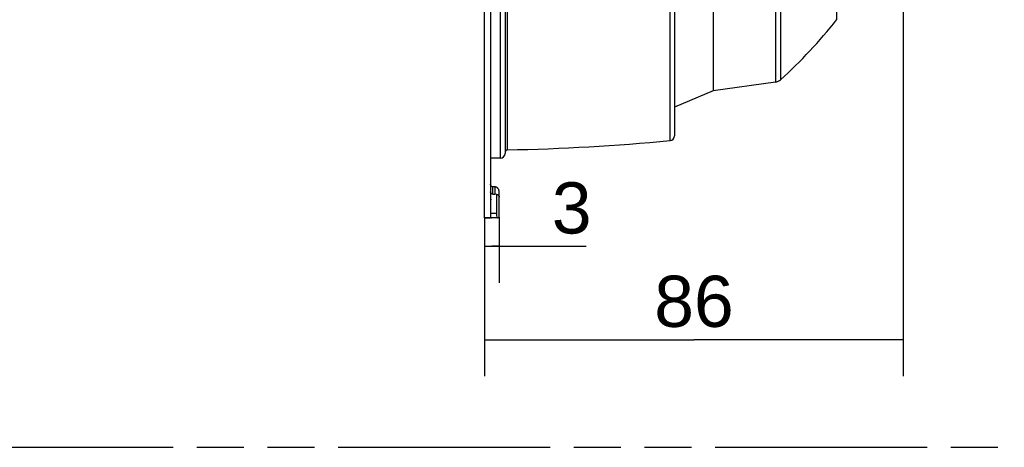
# Model space of a CAD drawing. Header units: millimetres. Extents: x 0 to 210, y 0 to 297.
# Tile 33 of 88: x 99 to 139, y 133 to 150. Entities that reach past the tile are written whole.
import ezdxf
from ezdxf.enums import TextEntityAlignment as Align

# ---------------------------------------------------------------- set-up
doc = ezdxf.new("R2010")
doc.units = ezdxf.units.MM
doc.header["$LTSCALE"] = 19.36
doc.linetypes.add('PHANTOM', pattern=[0.8, 0.45, -0.05, 0.1, -0.05, 0.1, -0.05])
doc.layers.get('0').update_dxf_attribs({"linetype": 'CONTINUOUS'})
doc.layers.add('DEFAULT_3', color=7, linetype='PHANTOM')
doc.layers.add('Z_DIM_2D', color=7, linetype='CONTINUOUS')
doc.styles.add('TEXTSTYLE_3', font='helveticaneueltw1g-ltcn.otf')
doc.dimstyles.new('DIMSTYLE_3', dxfattribs={"dimtxt": 2.1, "dimasz": 3.5, "dimexe": 1.5, "dimexo": 0, "dimgap": 0.525, "dimtad": 1, "dimlfac": 5, "dimdsep": 46, "dimtxsty": 'TEXTSTYLE_3', "dimblk": '_FILLED', "dimblk1": '_FILLED', "dimblk2": '_FILLED', "dimcen": 0.09, "dimclrt": 5, "dimazin": 2, "dimtp": 0.1, "dimtm": 0.1, "dimtfac": 1, "dimtofl": 0, "dimtmove": 0, "dimatfit": 3, "dimldrblk": '_FILLED', "dimfxl": 0, "dimtolj": 1, "dimarcsym": 0})
doc.dimstyles.new('DIMSTYLE_4', dxfattribs={"dimtxt": 2.1, "dimasz": 3.5, "dimexe": 1.5, "dimexo": 0, "dimgap": 0.525, "dimtad": 1, "dimlfac": 5, "dimdsep": 46, "dimtxsty": 'TEXTSTYLE_3', "dimblk": '_FILLED', "dimblk1": '_FILLED', "dimblk2": '_FILLED', "dimcen": 0.09, "dimclrt": 5, "dimazin": 2, "dimtp": 0.3, "dimtm": 0.3, "dimtfac": 1, "dimtofl": 0, "dimtmove": 0, "dimatfit": 3, "dimldrblk": '_FILLED', "dimfxl": 0, "dimtolj": 1, "dimarcsym": 0})

# ---------------------------------------------------------------- blocks, each defined once
blk = doc.blocks.new('*D4')
at = {"layer": 'Z_DIM_2D', "color": 2, "linetype": 'Continuous', "transparency": 16777216}
for p, q in [((118.102, 142.093), (118.102, 139.43)), ((118.702, 142.122), (118.702, 139.43)), ((118.102, 140.93), (118.402, 140.93)), ((118.702, 140.93), (118.402, 140.93)), ((118.402, 140.93), (122.274, 140.93))]:
    blk.add_line(p, q, dxfattribs=at)
at = {"layer": 'Z_DIM_2D', "color": 5, "linetype": 'Continuous', "transparency": 16777216, "style": 'TEXTSTYLE_3'}
blk.add_text('3', height=2.1, dxfattribs=at).set_placement((120.863, 141.455))
blk = doc.blocks.new('_FILLED')
at = {"color": 0, "linetype": 'ByBlock'}
blk.add_solid([(0, 0), (-1, 0.125), (-1, -0.125)], dxfattribs=at)
blk = doc.blocks.new('_NONE')
blk = doc.blocks.new('*D5')
at = {"layer": 'Z_DIM_2D', "color": 2, "linetype": 'Continuous', "transparency": 16777216}
for p, q in [((135.302, 151.049), (135.302, 135.597)), ((118.102, 142.093), (118.102, 135.597)), ((118.102, 137.097), (126.702, 137.097)), ((135.302, 137.097), (126.702, 137.097))]:
    blk.add_line(p, q, dxfattribs=at)
at = {"layer": 'Z_DIM_2D', "color": 5, "linetype": 'Continuous', "transparency": 16777216, "style": 'TEXTSTYLE_3'}
blk.add_text('86', height=2.1, dxfattribs=at).set_placement((126.702, 137.622), align=Align.CENTER)

msp = doc.modelspace()

# ---------------------------------------------------------------- linework, layer by layer
at = {"color": 6, "linetype": 'Continuous'}
for p, q in [((118.1018, 142.0924), (118.1018, 156.5618)), ((118.3418, 156.5618), (118.3418, 142.0924)), ((127.4862, 155.6851), (127.4862, 147.3065)), ((130.0469, 147.6666), (127.4862, 147.3065)), ((127.4862, 147.3065), (125.9018, 146.6337)), ((118.7418, 144.5436), (118.3418, 144.5436)), ((118.5218, 143.3666), (118.4418, 143.3666)), ((118.3618, 142.1112), (118.3618, 142.855)), ((118.4418, 143.0709), (118.5218, 143.0709)), ((118.5845, 143.0597), (118.5845, 142.2751)), ((118.7018, 142.1219), (118.7018, 142.9392)), ((118.3418, 142.0924), (118.1018, 142.0924)), ((118.6301, 142.0924), (118.3828, 142.0924))]:
    msp.add_line(p, q, dxfattribs=at)
at = {"color": 9, "linetype": 'Continuous'}
for p, q in [((118.7418, 156.5618), (118.7418, 144.5436)), ((118.9418, 156.5618), (118.9418, 144.7436)), ((119.0397, 144.8856), (119.0397, 156.5618)), ((125.7204, 145.2665), (125.7204, 156.6188)), ((125.9018, 156.6188), (125.9018, 145.4657)), ((130.0469, 155.6404), (130.0469, 147.6666)), ((130.259, 155.6367), (130.259, 147.7656)), ((132.5592, 155.5966), (132.5592, 150.229)), ((118.4418, 143.0709), (118.4418, 143.3666)), ((118.5218, 143.3666), (118.5218, 143.0709)), ((118.7018, 142.9392), (118.7018, 143.1534)), ((118.1018, 142.0933), (118.3418, 142.0933)), ((118.5845, 142.2751), (118.3618, 142.2751))]:
    msp.add_line(p, q, dxfattribs=at)
at = {"color": 7, "linetype": 'Continuous'}
msp.add_line((118.3618, 142.1112), (118.362, 142.1112), dxfattribs=at)
at = {"color": 6, "linetype": 'Continuous'}
for centre, radius, start, end in [((117.1365, 162.3244), 19.6, 312.02983, 321.89448), ((129.9912, 148.0627), 0.4, 278.00676, 312.02983), ((117.0551, 238.4646), 93.6, 271.214935, 275.311897), ((125.7018, 145.4657), 0.2, 275.3119, 360), ((119.0418, 144.7856), 0.1, 91.21493, 179.98314), ((118.7418, 144.7436), 0.2, 270, 360), ((118.5017, 143.2307), 0.4009, 246.50047, 249.58257), ((118.5219, 142.8903), 0.1806, 69.6929, 90.00176), ((118.4789, 143.9119), 1.5715, 264.99654, 265.72812)]:
    msp.add_arc(centre, radius, start, end, dxfattribs=at)
at = {"color": 9, "linetype": 'Continuous'}
msp.add_arc((118.5533, 143.1157), 0.3341, 230.74364, 235.04516, dxfattribs=at)
at = {"color": 6, "linetype": 'Continuous'}
for centre, major_axis, start_param, end_param in [((118.6344, 142.2924), (0.0046, 0.2), -4.6203267, -3.0371615), ((118.5845, 158.3836), (0.3752, 16.3697), -3.0371615, -3.0207829)]:
    msp.add_ellipse(centre, major_axis=major_axis, ratio=0.2482762, start_param=start_param, end_param=end_param, dxfattribs=at)
for points, knots in [([(118.4418, 143.3666), (118.4379, 143.3666), (118.4299, 143.3672), (118.4184, 143.3697), (118.4074, 143.3737), (118.3972, 143.3789), (118.3878, 143.3852), (118.3794, 143.3924), (118.3719, 143.4003), (118.3632, 143.4115), (118.3545, 143.4265), (118.3483, 143.4427), (118.3449, 143.4559), (118.3432, 143.4658), (118.3421, 143.4759), (118.3418, 143.4826), (118.3418, 143.486)], [0, 0, 0, 0, 0.069124, 0.137709, 0.2053365, 0.2717672, 0.3369266, 0.4008578, 0.4636674, 0.525493, 0.6466481, 0.7654938, 0.8244519, 0.8831382, 0.9416041, 1, 1, 1, 1]), ([(118.7018, 143.1534), (118.7018, 143.1594), (118.7014, 143.1714), (118.6995, 143.1894), (118.6962, 143.2072), (118.6901, 143.2307), (118.679, 143.2595), (118.6631, 143.2865), (118.6474, 143.3064), (118.634, 143.3205), (118.6214, 143.3312), (118.6106, 143.3389), (118.5991, 143.3462), (118.5837, 143.3541), (118.5673, 143.36), (118.5537, 143.3634), (118.5432, 143.3652), (118.5326, 143.3664), (118.5254, 143.3666), (118.5218, 143.3666)], [0, 0, 0, 0, 0.0581767, 0.1164528, 0.1749367, 0.2337288, 0.3524534, 0.473638, 0.5355162, 0.5984031, 0.6624291, 0.6949152, 0.7277207, 0.7942605, 0.8619971, 0.8962655, 0.930729, 0.9653292, 1, 1, 1, 1]), ([(118.4418, 143.0709), (118.4386, 143.0709), (118.432, 143.0712), (118.4223, 143.0726), (118.4128, 143.075), (118.4035, 143.0783), (118.3946, 143.0825), (118.3834, 143.0892), (118.3707, 143.0996), (118.3602, 143.1123), (118.3535, 143.1235), (118.3493, 143.1323), (118.346, 143.1415), (118.3436, 143.151), (118.3422, 143.1607), (118.3418, 143.1673), (118.3418, 143.1705)], [0, 0, 0, 0, 0.062635, 0.1252655, 0.1878872, 0.2504963, 0.3130892, 0.3756631, 0.5005957, 0.6254373, 0.6879012, 0.7503459, 0.8127745, 0.8751903, 0.9375974, 1, 1, 1, 1]), ([(118.5845, 143.0597), (118.5872, 143.0596), (118.5926, 143.0594), (118.6006, 143.0586), (118.6086, 143.0574), (118.6166, 143.0558), (118.6246, 143.0536), (118.6326, 143.0509), (118.6405, 143.0475), (118.6471, 143.0441), (118.6523, 143.041), (118.6576, 143.0375), (118.6642, 143.0324), (118.6706, 143.0264), (118.6755, 143.0208), (118.6793, 143.016), (118.683, 143.0107), (118.6867, 143.0046), (118.6895, 142.999), (118.6917, 142.9939), (118.6934, 142.9897), (118.695, 142.9852), (118.6965, 142.9802), (118.6977, 142.9758), (118.6985, 142.972), (118.6994, 142.9678), (118.7003, 142.9622), (118.7012, 142.955), (118.7017, 142.9473), (118.7018, 142.942), (118.7018, 142.9392)], [0, 0, 0, 0, 0.0423941, 0.0848829, 0.1275774, 0.1706196, 0.2141945, 0.2585438, 0.3039793, 0.3508926, 0.3750523, 0.3997931, 0.4515486, 0.5075584, 0.5377429, 0.5697358, 0.6038661, 0.6409035, 0.6818891, 0.7042057, 0.7279047, 0.7531757, 0.7804068, 0.8099878, 0.8257584, 0.8422152, 0.8774046, 0.9157011, 0.9568244, 1, 1, 1, 1])]:
    msp.add_open_spline(points, degree=3, knots=knots, dxfattribs=at)
at = {"color": 7, "linetype": 'Continuous'}
msp.add_open_spline([(118.362, 142.1112), (118.3627, 142.1097), (118.3639, 142.1075), (118.3656, 142.1049), (118.3671, 142.1027), (118.3687, 142.1005), (118.3707, 142.0984), (118.3726, 142.0965), (118.3746, 142.095), (118.3766, 142.0938), (118.3787, 142.093), (118.3807, 142.0925), (118.3821, 142.0924), (118.3828, 142.0924)], degree=3, knots=[0, 0, 0, 0, 0.1704367, 0.2498899, 0.3255694, 0.4321866, 0.5308766, 0.6221604, 0.7067384, 0.7855272, 0.8596896, 0.9306389, 1, 1, 1, 1], dxfattribs=at)
at = {"layer": 'DEFAULT_3', "color": 3, "linetype": 'PHANTOM'}
msp.add_line((50.1286, 132.68), (150.1286, 132.68), dxfattribs=at)

# ---------------------------------------------------------------- dimensions: what is measured, and where the dimension line sits
at = {"layer": 'Z_DIM_2D', "color": 2, "linetype": 'Continuous'}
for base, p1, p2, dimstyle, picture, middle in [((135.3018, 137.097), (118.1018, 142.0933), (135.3018, 151.0486), 'DIMSTYLE_4', '*D5', (126.7058, 137.097)), ((118.7018, 140.9305), (118.1018, 139.4305), (118.7018, 139.4305), 'DIMSTYLE_3', '*D4', (121.5646, 140.9305))]:
    dim = msp.add_linear_dim(base=base, p1=p1, p2=p2, dimstyle=dimstyle, override={"dimblk1": 'NONE', "dimblk2": 'NONE', "dimsah": 1}, dxfattribs=at)
    dim.commit()
    dim.dimension.update_dxf_attribs({"geometry": picture, "text_midpoint": middle, "dimtype": 160})

doc.saveas('drawing.dxf')
